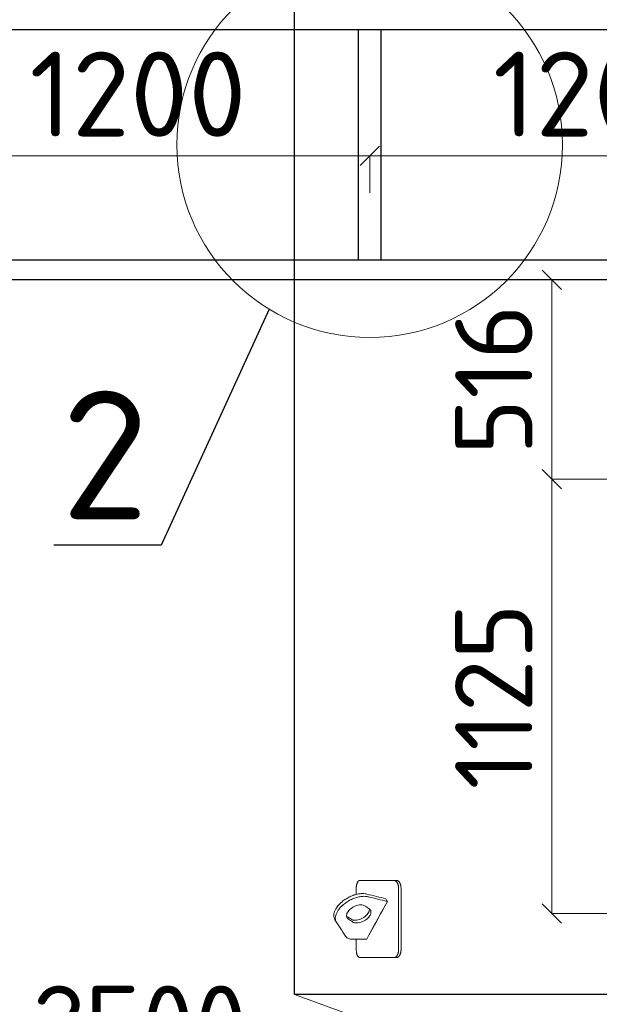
# Model space of a CAD drawing. Header units: millimetres. Extents: x -34827 to 118056, y 11959 to 116489.
# Tile 15 of 105: x -23323 to -21822, y 96401 to 98951. Entities that reach past the tile are written whole.
import ezdxf
from ezdxf import colors
from ezdxf.entities.mleader import LeaderData, LeaderLine
from ezdxf.math import Vec2, Vec3

# ---------------------------------------------------------------- set-up
doc = ezdxf.new("R2010")
doc.units = ezdxf.units.MM
doc.layers.add('SV-DIM-MECH', color=7, linetype='Continuous')
doc.layers.add('Резервуар', color=7, linetype='Continuous')
doc.layers.add('Размеры', color=7, linetype='Continuous', lineweight=15)
doc.styles.get("Standard").update_dxf_attribs({"font": 'isocpeur.ttf'})
doc.styles.add('Геннадий 1000', font='isocpeur.ttf', dxfattribs={"height": 300})
doc.dimstyles.new('Размер 1000', dxfattribs={"dimtxt": 300, "dimasz": 50, "dimexe": 0.18, "dimexo": 0.0625, "dimgap": 50, "dimtad": 1, "dimdec": 0, "dimrnd": 1, "dimzin": 0, "dimdsep": 46, "dimtxsty": 'Standard', "dimblk": 'OBLIQUE', "dimcen": -0.09, "dimclrd": 5, "dimclre": 5, "dimclrt": 5, "dimadec": 0, "dimazin": 0, "dimtfac": 1, "dimtdec": 0, "dimtofl": 0, "dimtmove": 0, "dimatfit": 3, "dimldrblk": 'OBLIQUE', "dimfxl": 1, "dimtolj": 1, "dimtzin": 0, "dimlwd": 13, "dimlwe": 13, "dimarcsym": 0})

# ---------------------------------------------------------------- blocks, each defined once
blk = doc.blocks.new('_Oblique')
at = {"color": 0, "linetype": 'ByBlock', "lineweight": -2}
blk.add_line((-0.5, -0.5), (0.5, 0.5), dxfattribs=at)
blk = doc.blocks.new('*D183')
at = {"layer": 'Defpoints', "color": 0, "transparency": 16777216}
for p in [(-27311.4, 98277.2), (-18711.4, 98277.2), (-18711.4, 95113.5)]:
    blk.add_point(p, dxfattribs=at)
at = {"layer": 'SV-DIM-MECH', "color": 5, "lineweight": 13, "transparency": 16777216}
for p, q in [((-27311.4, 98277.1), (-27311.4, 95113.4)), ((-18711.4, 98277.1), (-18711.4, 95113.4)), ((-27311.4, 95113.5), (-18711.4, 95113.5))]:
    blk.add_line(p, q, dxfattribs=at)
at = {"layer": 'SV-DIM-MECH', "color": 5, "lineweight": 13, "transparency": 16777216, "xscale": 50, "yscale": 50, "zscale": 50, "rotation": 180}
blk.add_blockref('_Oblique', (-27311.4, 95113.5), dxfattribs=at)
at = {"layer": 'SV-DIM-MECH', "color": 5, "lineweight": 13, "transparency": 16777216, "xscale": 50, "yscale": 50, "zscale": 50}
blk.add_blockref('_Oblique', (-18711.4, 95113.5), dxfattribs=at)
at = {"layer": 'SV-DIM-MECH', "color": 5, "transparency": 16777216, "insert": (-23011.4, 95273.5), "char_height": 220, "attachment_point": 5}
blk.add_mtext('\\A1;8600', dxfattribs=at)
blk = doc.blocks.new('*D184')
at = {"layer": 'Defpoints', "color": 0, "transparency": 16777216}
for p in [(-22416.4, 98598.4), (-23616.4, 98503), (-22416.4, 98503)]:
    blk.add_point(p, dxfattribs=at)
at = {"layer": 'Размеры', "color": 5, "lineweight": 13, "transparency": 16777216}
for p, q in [((-23616.4, 98503.1), (-23616.4, 98598.6)), ((-23616.4, 98598.4), (-22416.4, 98598.4)), ((-22416.4, 98503.1), (-22416.4, 98598.6))]:
    blk.add_line(p, q, dxfattribs=at)
at = {"layer": 'Размеры', "color": 5, "lineweight": 13, "transparency": 16777216, "xscale": 50, "yscale": 50, "zscale": 50, "rotation": 180}
blk.add_blockref('_Oblique', (-23616.4, 98598.4), dxfattribs=at)
at = {"layer": 'Размеры', "color": 5, "lineweight": 13, "transparency": 16777216, "xscale": 50, "yscale": 50, "zscale": 50}
blk.add_blockref('_Oblique', (-22416.4, 98598.4), dxfattribs=at)
at = {"layer": 'Размеры', "color": 5, "transparency": 16777216, "insert": (-23016.4, 98758.4), "char_height": 220, "attachment_point": 5}
blk.add_mtext('\\A1;1200', dxfattribs=at)
blk = doc.blocks.new('*D185')
at = {"layer": 'Defpoints', "color": 0, "transparency": 16777216}
for p in [(-21216.4, 98598.4), (-22416.4, 98503), (-21216.4, 98503)]:
    blk.add_point(p, dxfattribs=at)
at = {"layer": 'Размеры', "color": 5, "lineweight": 13, "transparency": 16777216}
for p, q in [((-22416.4, 98503.1), (-22416.4, 98598.6)), ((-22416.4, 98598.4), (-21216.4, 98598.4)), ((-21216.4, 98503.1), (-21216.4, 98598.6))]:
    blk.add_line(p, q, dxfattribs=at)
at = {"layer": 'Размеры', "color": 5, "lineweight": 13, "transparency": 16777216, "xscale": 50, "yscale": 50, "zscale": 50, "rotation": 180}
blk.add_blockref('_Oblique', (-22416.4, 98598.4), dxfattribs=at)
at = {"layer": 'Размеры', "color": 5, "lineweight": 13, "transparency": 16777216, "xscale": 50, "yscale": 50, "zscale": 50}
blk.add_blockref('_Oblique', (-21216.4, 98598.4), dxfattribs=at)
at = {"layer": 'Размеры', "color": 5, "transparency": 16777216, "insert": (-21816.4, 98758.4), "char_height": 220, "attachment_point": 5}
blk.add_mtext('\\A1;1200', dxfattribs=at)
blk = doc.blocks.new('*D248')
at = {"layer": 'Defpoints', "color": 0, "transparency": 16777216}
for p in [(-24261.4, 96636.1), (-21761.4, 96636.1), (-21761.4, 96199.5)]:
    blk.add_point(p, dxfattribs=at)
at = {"layer": 'SV-DIM-MECH', "color": 5, "lineweight": 13, "transparency": 16777216}
for p, q in [((-24261.4, 96636), (-24261.4, 96199.4)), ((-21761.4, 96636), (-21761.4, 96199.4)), ((-24261.4, 96199.5), (-21761.4, 96199.5))]:
    blk.add_line(p, q, dxfattribs=at)
at = {"layer": 'SV-DIM-MECH', "color": 5, "lineweight": 13, "transparency": 16777216, "xscale": 50, "yscale": 50, "zscale": 50, "rotation": 180}
blk.add_blockref('_Oblique', (-24261.4, 96199.5), dxfattribs=at)
at = {"layer": 'SV-DIM-MECH', "color": 5, "lineweight": 13, "transparency": 16777216, "xscale": 50, "yscale": 50, "zscale": 50}
blk.add_blockref('_Oblique', (-21761.4, 96199.5), dxfattribs=at)
at = {"layer": 'SV-DIM-MECH', "color": 5, "transparency": 16777216, "insert": (-23011.4, 96349.5), "char_height": 200, "attachment_point": 5}
blk.add_mtext('\\A1;2500', dxfattribs=at)
blk = doc.blocks.new('*D190')
at = {"layer": 'Defpoints', "color": 0, "transparency": 16777216}
for p in [(-21761.4, 97761.1), (-21945.3, 96636.1), (-21761.4, 96636.1)]:
    blk.add_point(p, dxfattribs=at)
at = {"layer": 'SV-DIM-MECH', "color": 5, "lineweight": 13, "transparency": 16777216}
for p, q in [((-21761.4, 97761.1), (-21945.4, 97761.1)), ((-21945.3, 97761.1), (-21945.3, 96636.1)), ((-21761.4, 96636.1), (-21945.4, 96636.1))]:
    blk.add_line(p, q, dxfattribs=at)
at = {"layer": 'SV-DIM-MECH', "color": 5, "lineweight": 13, "transparency": 16777216, "xscale": 50, "yscale": 50, "zscale": 50}
for p, rotation in [((-21945.3, 97761.1), 90), ((-21945.3, 96636.1), 270)]:
    blk.add_blockref('_Oblique', p, dxfattribs=dict(at, rotation=rotation))
at = {"layer": 'SV-DIM-MECH', "color": 5, "transparency": 16777216, "insert": (-22095.3, 97198.6), "char_height": 200, "attachment_point": 5, "rotation": 90}
blk.add_mtext('\\A1;1125', dxfattribs=at)
blk = doc.blocks.new('_None')
blk = doc.blocks.new('*D93')
at = {"layer": 'Defpoints', "color": 0, "transparency": 16777216}
for p in [(-21761.4, 98277.2), (-21945.3, 97761.1), (-21761.5, 97761.1)]:
    blk.add_point(p, dxfattribs=at)
at = {"layer": 'SV-DIM-MECH', "color": 5, "lineweight": 13, "transparency": 16777216}
for p, q in [((-21761.5, 98277.2), (-21945.5, 98277.2)), ((-21945.3, 98277.2), (-21945.3, 97761.1)), ((-21761.6, 97761.1), (-21945.5, 97761.1))]:
    blk.add_line(p, q, dxfattribs=at)
at = {"layer": 'SV-DIM-MECH', "color": 5, "lineweight": 13, "transparency": 16777216, "xscale": 50, "yscale": 50, "zscale": 50}
for p, rotation in [((-21945.3, 98277.2), 90), ((-21945.3, 97761.1), 270)]:
    blk.add_blockref('_Oblique', p, dxfattribs=dict(at, rotation=rotation))
at = {"layer": 'SV-DIM-MECH', "color": 5, "transparency": 16777216, "insert": (-22095.3, 98019.1), "char_height": 200, "attachment_point": 5, "rotation": 90}
blk.add_mtext('\\A1;516', dxfattribs=at)

msp = doc.modelspace()

# ---------------------------------------------------------------- linework, layer by layer
at = {"layer": 'Размеры', "lineweight": 30}
for points in [[(-18763.3657, 98925.1911), (-27259.3657, 98925.1911)], [(-18711.3657, 98277.1911), (-27311.3657, 98277.1911), (-27311.3657, 98329.1911)], [(-27259.3657, 98329.1911), (-18763.3657, 98329.1911)]]:
    msp.add_lwpolyline(points, dxfattribs=at)
msp.add_lwpolyline([(-22446.3657, 98925.1911), (-22446.3657, 98329.1911), (-22386.3657, 98329.1911), (-22386.3657, 98925.1911)], close=True, dxfattribs=at)
at = {"layer": 'Размеры'}
msp.add_circle((-22416.3657, 98627.1911), 499.1599, dxfattribs=at)
at = {"layer": 'Резервуар'}
msp.add_lwpolyline([(-19811.3657, 100426.1033), (-19811.3657, 96426.1033), (-22611.3657, 96426.1033), (-22611.3657, 100426.1033)], dxfattribs=at)
at = {"layer": 'Резервуар', "lineweight": 20}
msp.add_lwpolyline([(-22611.3657, 96426.1033), (-21514.9603, 96026.1033), (-20907.7711, 96026.1033), (-19811.3657, 96426.1033)], dxfattribs=at)
for points, knots in [([(-22353.7266, 96722.0133), (-22382.9351, 96722.0133), (-22412.1436, 96722.0133), (-22441.3521, 96722.0133), (-22441.7186, 96722.0133), (-22442.3972, 96721.9382), (-22443.3817, 96721.6244), (-22444.2435, 96721.1764), (-22445.0251, 96720.6185), (-22445.7213, 96719.9941), (-22446.2982, 96719.3653), (-22446.8521, 96718.6685), (-22447.4491, 96717.8098), (-22448.2036, 96716.5053), (-22448.936, 96714.9128), (-22449.5249, 96713.2977), (-22449.9777, 96711.7944), (-22450.3458, 96710.3114), (-22450.6936, 96708.5436), (-22450.9205, 96706.9537), (-22451.1211, 96704.9583), (-22451.2005, 96703.4366), (-22451.2107, 96702.2495), (-22451.2107, 96702.0133), (-22451.2107, 96696.5726), (-22451.2107, 96691.1318), (-22451.2107, 96685.6911)], [0, 0, 0, 0, 1, 1, 1, 1.070109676, 1.130029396, 1.191234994, 1.241266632, 1.289810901, 1.338315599, 1.367962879, 1.416097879, 1.480180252, 1.560174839, 1.624226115, 1.672298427, 1.728683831, 1.78293711, 1.854167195, 1.886619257, 1.977442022, 2, 2, 2, 3, 3, 3, 3]), ([(-22341.7338, 96542.0133), (-22341.7338, 96595.3466), (-22341.7338, 96648.68), (-22341.7338, 96702.0133), (-22341.7338, 96702.8524), (-22341.7953, 96704.4639), (-22342.0344, 96706.5897), (-22342.339, 96708.3225), (-22342.7102, 96709.9536), (-22343.1965, 96711.6212), (-22343.8153, 96713.2855), (-22344.4637, 96714.7143), (-22345.1348, 96715.959), (-22345.8406, 96717.0727), (-22346.6345, 96718.1392), (-22347.5125, 96719.1233), (-22348.3793, 96719.9138), (-22349.2256, 96720.5515), (-22349.9379, 96720.9899), (-22350.6618, 96721.3501), (-22351.1445, 96721.5427), (-22351.6597, 96721.7139), (-22352.125, 96721.8402), (-22352.7469, 96721.954), (-22353.2723, 96722.0048), (-22353.6073, 96722.0133), (-22353.7266, 96722.0133), (-22351.6037, 96722.0133), (-22349.4808, 96722.0133), (-22347.3579, 96722.0133), (-22346.9218, 96722.0133), (-22346.1123, 96721.9382), (-22344.9327, 96721.6244), (-22343.8957, 96721.1764), (-22342.952, 96720.6185), (-22342.1085, 96719.9941), (-22341.4076, 96719.3653), (-22340.733, 96718.6685), (-22340.0042, 96717.8098), (-22339.0804, 96716.5053), (-22338.1803, 96714.9129), (-22337.4542, 96713.2977), (-22336.8948, 96711.7944), (-22336.4393, 96710.3114), (-22336.008, 96708.5436), (-22335.7263, 96706.9537), (-22335.4869, 96705.0364), (-22335.3827, 96703.5162), (-22335.3657, 96702.3292), (-22335.3657, 96702.0133), (-22335.3657, 96648.68), (-22335.3657, 96595.3466), (-22335.3657, 96542.0133), (-22335.3657, 96541.1742), (-22335.4272, 96539.5627), (-22335.6663, 96537.4369), (-22335.9709, 96535.7041), (-22336.3421, 96534.073), (-22336.8283, 96532.4054), (-22337.4471, 96530.7411), (-22338.0956, 96529.3123), (-22338.7666, 96528.0676), (-22339.4724, 96526.9539), (-22340.2663, 96525.8874), (-22341.1442, 96524.9033), (-22342.011, 96524.1128), (-22342.8572, 96523.4751), (-22343.5695, 96523.0367), (-22344.2933, 96522.6765), (-22344.776, 96522.4838), (-22345.2912, 96522.3127), (-22345.7564, 96522.1863), (-22346.3783, 96522.0725), (-22346.9036, 96522.0218), (-22347.2385, 96522.0133), (-22347.3579, 96522.0133), (-22349.4808, 96522.0133), (-22351.6037, 96522.0133), (-22353.7266, 96522.0133), (-22353.2905, 96522.0133), (-22352.4809, 96522.0884), (-22351.3012, 96522.4022), (-22350.2642, 96522.8501), (-22349.3204, 96523.4081), (-22348.4768, 96524.0325), (-22347.7759, 96524.6613), (-22347.1012, 96525.3581), (-22346.3724, 96526.2168), (-22345.4485, 96527.5213), (-22344.5484, 96529.1137), (-22343.8224, 96530.7289), (-22343.2629, 96532.2322), (-22342.8074, 96533.7152), (-22342.3762, 96535.483), (-22342.0944, 96537.0729), (-22341.855, 96538.9902), (-22341.7508, 96540.5103), (-22341.7338, 96541.6974), (-22341.7338, 96542.0133)], [0, 0, 0, 0, 1, 1, 1, 1.080128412, 1.153904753, 1.206147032, 1.252313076, 1.32023682, 1.382728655, 1.438760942, 1.490849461, 1.54211593, 1.593097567, 1.652841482, 1.71027634, 1.750312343, 1.800935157, 1.83142901, 1.870864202, 1.880287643, 1.915806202, 1.946869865, 1.981143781, 2, 2, 2, 3, 3, 3, 3.070109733, 3.130030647, 3.19123557, 3.241266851, 3.28981091, 3.33831552, 3.367962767, 3.416097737, 3.48018008, 3.560174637, 3.62422589, 3.672298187, 3.728683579, 3.782936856, 3.854166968, 3.88661906, 3.969832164, 4, 4, 4, 5, 5, 5, 5.080128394, 5.153904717, 5.206146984, 5.252313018, 5.320236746, 5.382728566, 5.438760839, 5.490849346, 5.542115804, 5.593097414, 5.652841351, 5.710276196, 5.750312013, 5.800934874, 5.831428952, 5.870863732, 5.880286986, 5.915805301, 5.946869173, 5.981143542, 6, 6, 6, 7, 7, 7, 7.070109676, 7.130029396, 7.191234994, 7.241266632, 7.289810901, 7.338315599, 7.367962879, 7.416097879, 7.480180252, 7.560174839, 7.624226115, 7.672298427, 7.728683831, 7.78293711, 7.854167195, 7.886619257, 7.969832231, 8, 8, 8, 8]), ([(-22370.7397, 96667.373), (-22372.0299, 96669.73), (-22373.32, 96672.087), (-22374.6102, 96674.444), (-22390.9095, 96678.4785), (-22407.2087, 96682.513), (-22423.5079, 96686.5475), (-22424.7029, 96686.8063), (-22428.7097, 96687.6743), (-22436.154, 96688.0369), (-22446.0495, 96687.0476), (-22456.8506, 96684.353), (-22467.941, 96679.9669), (-22478.5235, 96674.1279), (-22487.8851, 96667.3096), (-22495.6196, 96660.0049), (-22501.6125, 96652.5832), (-22505.8885, 96645.2869), (-22508.5321, 96638.2641), (-22509.5556, 96631.6536), (-22509.1421, 96625.475), (-22507.5582, 96621.8946), (-22506.787, 96620.1514), (-22497.6844, 96605.9802), (-22488.5818, 96591.809), (-22479.4792, 96577.6378), (-22478.1908, 96576.1408), (-22475.8422, 96573.4119), (-22469.2791, 96570.2467), (-22464.0761, 96569.8535), (-22460.4921, 96569.5825), (-22448.4176, 96569.5825), (-22436.3431, 96569.5825), (-22424.2686, 96569.5825), (-22406.4256, 96602.1794), (-22388.5826, 96634.7762), (-22370.7397, 96667.373), (-22387.0389, 96671.4075), (-22403.3381, 96675.4419), (-22419.6373, 96679.4764), (-22420.8323, 96679.7353), (-22424.8391, 96680.6033), (-22432.2835, 96680.9659), (-22442.179, 96679.9765), (-22452.98, 96677.2819), (-22464.0704, 96672.8958), (-22474.6529, 96667.0568), (-22484.0145, 96660.2385), (-22491.749, 96652.9338), (-22497.7419, 96645.5121), (-22502.0179, 96638.2158), (-22504.6615, 96631.1931), (-22505.685, 96624.5826), (-22505.3456, 96619.5099), (-22504.471, 96616.8572), (-22504.1872, 96616.104)], [0, 0, 0, 0, 1, 1, 1, 2, 2, 2, 2.036658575, 2.122919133, 2.22207377, 2.334181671, 2.455718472, 2.578885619, 2.695792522, 2.802239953, 2.897153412, 2.980999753, 3.054971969, 3.12077204, 3.180650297, 3.237462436, 3.237462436, 3.237462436, 4.237462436, 4.237462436, 4.237462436, 4.296097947, 4.344350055, 4.451166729, 4.451166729, 4.451166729, 5.451166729, 5.451166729, 5.451166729, 6.451166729, 6.451166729, 6.451166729, 7.451166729, 7.451166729, 7.451166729, 7.487825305, 7.574085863, 7.6732405, 7.7853484, 7.906885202, 8.030052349, 8.146959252, 8.253406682, 8.348320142, 8.432166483, 8.506138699, 8.571938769, 8.631817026, 8.65596226, 8.65596226, 8.65596226, 8.65596226]), ([(-22497.9521, 96657.0133), (-22499.2557, 96655.4509), (-22502.1865, 96651.6037), (-22505.8885, 96645.2869), (-22508.5321, 96638.2641), (-22509.5556, 96631.6536), (-22509.1421, 96625.475), (-22507.5582, 96621.8946), (-22506.787, 96620.1514), (-22497.6844, 96605.9802), (-22488.5818, 96591.809), (-22479.4792, 96577.6378), (-22478.1908, 96576.1408), (-22475.8423, 96573.4119), (-22469.2791, 96570.2467), (-22464.0761, 96569.8535), (-22460.4921, 96569.5825), (-22448.4176, 96569.5825), (-22436.3431, 96569.5825), (-22424.2686, 96569.5825), (-22408.3159, 96598.7261), (-22392.3631, 96627.8697), (-22376.4104, 96657.0133)], [2.836165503, 2.836165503, 2.836165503, 2.836165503, 2.897153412, 2.980999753, 3.054971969, 3.12077204, 3.180650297, 3.237462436, 3.237462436, 3.237462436, 4.237462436, 4.237462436, 4.237462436, 4.296097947, 4.344350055, 4.451166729, 4.451166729, 4.451166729, 5.451166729, 5.451166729, 5.451166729, 6.34522909, 6.34522909, 6.34522909, 6.34522909]), ([(-22487.3384, 96657.0133), (-22488.9, 96655.5687), (-22492.6457, 96651.8234), (-22497.7419, 96645.5121), (-22502.0179, 96638.2158), (-22504.6615, 96631.1931), (-22505.685, 96624.5826), (-22505.3456, 96619.5099), (-22504.471, 96616.8572), (-22504.1872, 96616.104)], [8.1896333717, 8.1896333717, 8.1896333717, 8.1896333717, 8.2534066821, 8.3483201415, 8.4321664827, 8.5061386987, 8.5719387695, 8.6318170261, 8.6559622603, 8.6559622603, 8.6559622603, 8.6559622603]), ([(-22418.0845, 96648.7547), (-22416.9866, 96647.8843), (-22414.5357, 96645.9412), (-22412.9684, 96641.3594), (-22413.4006, 96636.4104), (-22415.3703, 96631.461), (-22418.9553, 96626.3329), (-22424.199, 96621.2749), (-22430.9257, 96616.7693), (-22438.4956, 96613.445), (-22446.0013, 96611.6918), (-22452.5463, 96611.6279), (-22457.1764, 96612.6627), (-22459.329, 96613.8888), (-22459.9765, 96614.2575), (-22463.8206, 96616.7332), (-22467.6646, 96619.2088), (-22471.5087, 96621.6845), (-22472.6066, 96622.5549), (-22475.0576, 96624.498), (-22476.6248, 96629.0798), (-22476.1926, 96634.0288), (-22474.2229, 96638.9782), (-22470.638, 96644.106), (-22465.3938, 96649.1654), (-22458.6697, 96653.6648), (-22451.0896, 96657.0132), (-22443.6423, 96658.6825), (-22436.2585, 96659.0116), (-22431.9329, 96657.1686), (-22429.6167, 96656.1816), (-22425.7726, 96653.706), (-22421.9286, 96651.2303), (-22418.0845, 96648.7547)], [0, 0, 0, 0, 0.041440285, 0.092509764, 0.136737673, 0.188598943, 0.250358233, 0.323169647, 0.405938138, 0.491962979, 0.569936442, 0.635369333, 0.68721333, 0.709517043, 0.709517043, 0.709517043, 1.709517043, 1.709517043, 1.709517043, 1.750957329, 1.802026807, 1.846254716, 1.898115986, 1.959875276, 2.03268669, 2.115455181, 2.201480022, 2.279453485, 2.344107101, 2.41863584, 2.41863584, 2.41863584, 3.41863584, 3.41863584, 3.41863584, 3.41863584]), ([(-22418.0845, 96648.7547), (-22416.9866, 96647.8843), (-22414.5357, 96645.9412), (-22412.9684, 96641.3594), (-22413.4006, 96636.4104), (-22415.3702, 96631.461), (-22418.9553, 96626.3329), (-22424.199, 96621.2749), (-22430.9257, 96616.7693), (-22438.4956, 96613.445), (-22446.0013, 96611.6918), (-22452.5463, 96611.6279), (-22457.1764, 96612.6627), (-22459.329, 96613.8888), (-22459.9765, 96614.2575), (-22463.8206, 96616.7332), (-22467.6646, 96619.2088), (-22471.5087, 96621.6845), (-22472.6066, 96622.5549), (-22475.0576, 96624.498), (-22476.6248, 96629.0798), (-22476.1926, 96634.0288), (-22474.2229, 96638.9782), (-22470.638, 96644.106), (-22465.3937, 96649.1654), (-22458.6697, 96653.6648), (-22451.0895, 96657.0132), (-22443.6423, 96658.6825), (-22436.2585, 96659.0116), (-22431.9329, 96657.1686), (-22429.6167, 96656.1816), (-22425.7726, 96653.706), (-22421.9286, 96651.2303), (-22418.0845, 96648.7547)], [0, 0, 0, 0, 0.041440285, 0.092509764, 0.136737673, 0.188598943, 0.250358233, 0.323169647, 0.405938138, 0.491962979, 0.569936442, 0.635369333, 0.68721333, 0.709517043, 0.709517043, 0.709517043, 1.709517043, 1.709517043, 1.709517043, 1.750957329, 1.802026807, 1.846254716, 1.898115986, 1.959875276, 2.03268669, 2.115455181, 2.201480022, 2.279453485, 2.344107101, 2.41863584, 2.41863584, 2.41863584, 3.41863584, 3.41863584, 3.41863584, 3.41863584]), ([(-22335.3657, 96657.0133), (-22335.3657, 96618.68), (-22335.3657, 96580.3466), (-22335.3657, 96542.0133), (-22335.3657, 96541.1742), (-22335.4272, 96539.5627), (-22335.6663, 96537.4369), (-22335.9709, 96535.7041), (-22336.3421, 96534.073), (-22336.8283, 96532.4054), (-22337.4471, 96530.7411), (-22338.0956, 96529.3123), (-22338.7667, 96528.0676), (-22339.4724, 96526.9539), (-22340.2663, 96525.8874), (-22341.1442, 96524.9033), (-22342.011, 96524.1128), (-22342.8573, 96523.4751), (-22343.5695, 96523.0367), (-22344.2933, 96522.6765), (-22344.776, 96522.4838), (-22345.2912, 96522.3127), (-22345.7564, 96522.1863), (-22346.3783, 96522.0725), (-22346.9036, 96522.0218), (-22347.2386, 96522.0133), (-22347.3579, 96522.0133), (-22349.4808, 96522.0133), (-22351.6037, 96522.0133), (-22353.7266, 96522.0133), (-22353.2905, 96522.0133), (-22352.4809, 96522.0884), (-22351.3012, 96522.4022), (-22350.2642, 96522.8501), (-22349.3204, 96523.4081), (-22348.4768, 96524.0325), (-22347.7759, 96524.6613), (-22347.1013, 96525.3581), (-22346.3724, 96526.2168), (-22345.4485, 96527.5213), (-22344.5484, 96529.1137), (-22343.8224, 96530.7289), (-22343.2629, 96532.2322), (-22342.8074, 96533.7152), (-22342.3762, 96535.483), (-22342.0944, 96537.0729), (-22341.855, 96538.9902), (-22341.7508, 96540.5103), (-22341.7338, 96541.6974), (-22341.7338, 96542.0133)], [4.28125, 4.28125, 4.28125, 4.28125, 5, 5, 5, 5.080128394, 5.153904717, 5.206146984, 5.252313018, 5.320236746, 5.382728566, 5.438760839, 5.490849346, 5.542115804, 5.593097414, 5.652841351, 5.710276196, 5.750312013, 5.800934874, 5.831428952, 5.870863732, 5.880286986, 5.915805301, 5.946869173, 5.981143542, 6, 6, 6, 7, 7, 7, 7.070109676, 7.130029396, 7.191234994, 7.241266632, 7.289810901, 7.338315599, 7.367962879, 7.416097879, 7.480180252, 7.560174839, 7.624226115, 7.672298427, 7.728683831, 7.78293711, 7.854167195, 7.886619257, 7.969832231, 8, 8, 8, 8]), ([(-22417.1333, 96647.9894), (-22417.0016, 96646.5739), (-22417.297, 96643.4166), (-22419.2409, 96638.5321), (-22422.8259, 96633.404), (-22428.0696, 96628.346), (-22434.7963, 96623.8403), (-22442.3662, 96620.5161), (-22449.8719, 96618.7629), (-22456.4169, 96618.699), (-22461.047, 96619.7338), (-22463.1996, 96620.9598), (-22463.8471, 96621.3286), (-22467.6912, 96623.8043), (-22471.5352, 96626.2799), (-22475.3793, 96628.7556), (-22475.6933, 96628.9797), (-22476.0074, 96629.2039), (-22476.3214, 96629.4281)], [0, 0, 0, 0, 0.042158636, 0.094019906, 0.155779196, 0.22859061, 0.311359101, 0.397383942, 0.475357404, 0.540790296, 0.592634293, 0.614938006, 0.614938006, 0.614938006, 1.614938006, 1.614938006, 1.614938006, 2.614938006, 2.614938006, 2.614938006, 2.614938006]), ([(-22417.1333, 96647.9894), (-22417.0016, 96646.5739), (-22417.297, 96643.4166), (-22419.2408, 96638.5321), (-22422.8259, 96633.404), (-22428.0696, 96628.346), (-22434.7962, 96623.8403), (-22442.3662, 96620.5161), (-22449.8719, 96618.7629), (-22456.4169, 96618.699), (-22461.0469, 96619.7338), (-22463.1996, 96620.9598), (-22463.8471, 96621.3286), (-22467.6912, 96623.8043), (-22471.5352, 96626.2799), (-22475.3793, 96628.7556), (-22475.6933, 96628.9797), (-22476.0073, 96629.2039), (-22476.3214, 96629.4281)], [0, 0, 0, 0, 0.042158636, 0.094019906, 0.155779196, 0.22859061, 0.311359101, 0.397383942, 0.475357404, 0.540790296, 0.592634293, 0.614938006, 0.614938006, 0.614938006, 1.614938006, 1.614938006, 1.614938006, 2.614938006, 2.614938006, 2.614938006, 2.614938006]), ([(-22451.2107, 96569.5825), (-22451.2107, 96560.3928), (-22451.2107, 96551.203), (-22451.2107, 96542.0133), (-22451.2107, 96541.0695), (-22451.1551, 96539.458), (-22450.9546, 96537.3362), (-22450.6901, 96535.4679), (-22450.3227, 96533.5728), (-22449.8531, 96531.7699), (-22449.3376, 96530.1898), (-22448.8279, 96528.8854), (-22448.2688, 96527.6794), (-22447.6872, 96526.613), (-22446.9916, 96525.5304), (-22446.2877, 96524.6339), (-22445.4051, 96523.7188), (-22444.6635, 96523.1264), (-22443.9131, 96522.6765), (-22443.5117, 96522.4838), (-22443.0824, 96522.3127), (-22442.6942, 96522.1864), (-22442.1412, 96522.0654), (-22441.7003, 96522.0189), (-22441.4185, 96522.0133), (-22441.3521, 96522.0133), (-22412.1436, 96522.0133), (-22382.9351, 96522.0133), (-22353.7266, 96522.0133)], [0, 0, 0, 0, 1, 1, 1, 1.090129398, 1.153904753, 1.206147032, 1.27577862, 1.348381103, 1.400985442, 1.457045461, 1.507643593, 1.559393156, 1.609163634, 1.677663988, 1.720267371, 1.800935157, 1.83142901, 1.870864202, 1.880287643, 1.915806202, 1.946869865, 1.987516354, 2, 2, 2, 3, 3, 3, 3]), ([(-22451.2107, 96569.5825), (-22451.2107, 96560.3928), (-22451.2107, 96551.203), (-22451.2107, 96542.0133), (-22451.2107, 96541.0695), (-22451.1551, 96539.458), (-22450.9546, 96537.3362), (-22450.6901, 96535.4679), (-22450.3227, 96533.5728), (-22449.8531, 96531.7699), (-22449.3376, 96530.1898), (-22448.8278, 96528.8854), (-22448.2688, 96527.6794), (-22447.6872, 96526.613), (-22446.9916, 96525.5304), (-22446.2877, 96524.6339), (-22445.4051, 96523.7188), (-22444.6635, 96523.1264), (-22443.9131, 96522.6765), (-22443.5116, 96522.4838), (-22443.0824, 96522.3127), (-22442.6942, 96522.1864), (-22442.1412, 96522.0654), (-22441.7003, 96522.0189), (-22441.4185, 96522.0133), (-22441.3521, 96522.0133), (-22412.1436, 96522.0133), (-22382.9351, 96522.0133), (-22353.7266, 96522.0133)], [0, 0, 0, 0, 1, 1, 1, 1.090129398, 1.153904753, 1.206147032, 1.27577862, 1.348381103, 1.400985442, 1.457045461, 1.507643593, 1.559393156, 1.609163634, 1.677663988, 1.720267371, 1.800935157, 1.83142901, 1.870864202, 1.880287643, 1.915806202, 1.946869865, 1.987516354, 2, 2, 2, 3, 3, 3, 3])]:
    msp.add_open_spline(points, degree=3, knots=knots, dxfattribs=at)
msp.add_open_spline([(-22341.7338, 96542.0133), (-22341.7338, 96580.3466), (-22341.7338, 96618.68), (-22341.7338, 96657.0133)], degree=3, dxfattribs=at)

# ---------------------------------------------------------------- dimensions: what is measured, and where the dimension line sits
at = {"layer": 'SV-DIM-MECH'}
for base, p1, p2, picture, middle in [((-21945.3277, 97761.1033), (-21761.4282, 98277.1911), (-21761.4907, 97761.1033), '*D93', (-22095.3277, 98019.1472)), ((-21945.2652, 96636.1033), (-21761.3657, 97761.1033), (-21761.3657, 96636.1033), '*D190', (-22095.2652, 97198.6033))]:
    dim = msp.add_linear_dim(base=base, p1=p1, p2=p2, angle=90, dimstyle='Размер 1000', override={"dimtxt": 200}, dxfattribs=at)
    dim.commit()
    dim.dimension.update_dxf_attribs({"geometry": picture, "text_midpoint": middle})
for base, p1, p2, override, picture, middle in [((-18711.3657, 95113.5382), (-27311.3657, 98277.1911), (-18711.3657, 98277.1911), {"dimtxt": 220}, '*D183', (-23011.3657, 95273.5382)), ((-21761.3657, 96199.5482), (-24261.3657, 96636.1033), (-21761.3657, 96636.1033), {"dimtxt": 200}, '*D248', (-23011.3657, 96349.5482))]:
    dim = msp.add_linear_dim(base=base, p1=p1, p2=p2, dimstyle='Размер 1000', override=override, dxfattribs=at)
    dim.commit()
    dim.dimension.update_dxf_attribs({"geometry": picture, "text_midpoint": middle})
at = {"layer": 'Размеры'}
for base, p1, p2, picture, middle in [((-22416.3657, 98598.3756), (-23616.3657, 98502.9876), (-22416.3657, 98502.9876), '*D184', (-23016.3657, 98758.3756)), ((-21216.3657, 98598.3756), (-22416.3657, 98502.9876), (-21216.3657, 98502.9876), '*D185', (-21816.3657, 98758.3756))]:
    dim = msp.add_linear_dim(base=base, p1=p1, p2=p2, dimstyle='Размер 1000', override={"dimtxt": 220}, dxfattribs=at)
    dim.commit()
    dim.dimension.update_dxf_attribs({"geometry": picture, "text_midpoint": middle})

# ---------------------------------------------------------------- leaders
ml = msp.add_multileader_mtext('Standard', dxfattribs=at)
ml.set_content('2', color=256, style='Геннадий 1000')
ml.set_leader_properties(color=5)
ml.set_arrow_properties(name='NONE')
ml.build(insert=Vec2(0, 0))
ml.multileader.update_dxf_attribs({"text_left_attachment_type": 6, "text_right_attachment_type": 6, "arrow_head_size": 100})
ctx = ml.context
ctx.base_point, ctx.char_height, ctx.arrow_head_size, ctx.landing_gap_size, ctx.plane_origin = Vec3(-23215.4599, 97590.248), 333.3333, 100, 0, Vec3(-22512.0144, 98771.768)
ctx.left_attachment, ctx.right_attachment = 6, 6
notes = []
notes.append((ctx, [(0, (1, 1, 0), (-22955.954, 97590.248), (-1, 0), 92.8392, [(0, [(-22676.6238, 98201.2493)], 0, [])])]))
ctx.mtext.insert, ctx.mtext.width, ctx.mtext.flow_direction = Vec3(-23215.4599, 97990.248), 183.143033, 5
for ctx, leaders in notes:
    for number, flags, end, landing, length, lines in leaders:
        leader = LeaderData()
        leader.index, (leader.has_last_leader_line, leader.has_dogleg_vector, leader.attachment_direction) = number, flags
        leader.last_leader_point, leader.dogleg_vector, leader.dogleg_length = Vec3(end), Vec3(landing), length
        for number, points, colour, breaks in lines:
            line = LeaderLine()
            line.index, line.vertices, line.color, line.breaks = number, Vec3.list(points), colors.encode_raw_color(colour), breaks
            leader.lines.append(line)
        ctx.leaders.append(leader)

doc.saveas('drawing.dxf')
